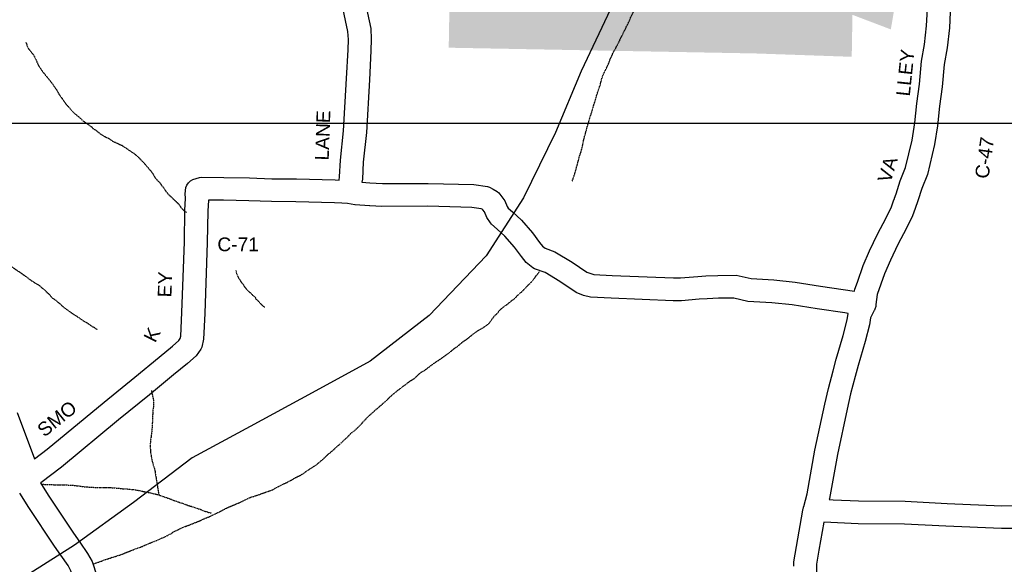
# Model space of a CAD drawing. Header units: feet. Extents: x -1605449 to -1594075, y -1717250 to -1708479.
# Tile 5 of 97: x -1603528 to -1602812, y -1714258 to -1713862. Entities that reach past the tile are written whole.
import ezdxf
from ezdxf.enums import TextEntityAlignment as Align

# ---------------------------------------------------------------- set-up
doc = ezdxf.new("R2010")
doc.units = ezdxf.units.FT
doc.header["$MEASUREMENT"] = 0
doc.linetypes.add('rr2', pattern=[0])
doc.linetypes.add('stream', pattern=[1.4, 0.7, -0.1, 0.1, -0.1, 0.1, -0.1, 0.1, -0.1])
for name, color, linetype in [('COUNTY-RD', 7, 'Continuous'), ('CR-TEXT', 7, 'Continuous'), ('RAILROAD', 1, 'rr2'), ('TWP-RD', 6, 'Continuous'), ('WATERWAY', 14, 'stream')]:
    doc.layers.add(name, color=color, linetype=linetype)
doc.layers.add('SH_VPort', color=5, linetype='Continuous', plot=False)
doc.styles.add('ARIAL', font='arial.ttf')

msp = doc.modelspace()

# ---------------------------------------------------------------- hatches: boundary and pattern name
at = {"transparency": 33554534}
h = msp.add_hatch(color=254, dxfattribs=at)
h.dxf.hatch_style = 1
h.paths.add_polyline_path([(-1603550.78, -1713244.67), (-1603578.6, -1713234.79), (-1603628.58, -1713217.07), (-1603641.53, -1713212.07), (-1603643.86, -1713436.04), (-1603653.27, -1713668.76), (-1603477.41, -1713672.62), (-1603497.1, -1713719.7), (-1603500.44, -1713726.92), (-1603469.93, -1713739.14), (-1603394.91, -1713770.76), (-1603361.54, -1713783.97), (-1603337.88, -1713792.57), (-1603338.64, -1713836.24), (-1603215.21, -1713831.93), (-1603216.09, -1713882.13), (-1602992.83, -1713886.31), (-1602922.7, -1713888.75), (-1602922.16, -1713858.21), (-1602894.24, -1713868.81), (-1602890.44, -1713846.63), (-1602885.09, -1713824.71), (-1602882.73, -1713809.08), (-1602883.59, -1713807.62), (-1602887.47, -1713801.58), (-1602867.69, -1713770.23), (-1602846.37, -1713775.52), (-1602822.26, -1713781.53), (-1602794.12, -1713788.55), (-1602782.06, -1713791.58), (-1602779.84, -1713693.34), (-1602511.48, -1713699.3), (-1602512.92, -1713670.82), (-1602513.56, -1713630.97), (-1602515.14, -1713600.01), (-1602516.54, -1713571.96), (-1602362.22, -1713571.96), (-1602362.22, -1713540.12), (-1602323.63, -1713540.12), (-1602323.46, -1713531.34), (-1602321.86, -1713456.03), (-1602315.12, -1713457.69), (-1602280.94, -1713466.11), (-1602242.49, -1713475.58), (-1602212.58, -1713482.95), (-1602207.31, -1713484.24), (-1602207.31, -1713318.24), (-1602297.48, -1713318.24), (-1602317.74, -1713318.1), (-1602317.72, -1713301.18), (-1602384.58, -1713301.18), (-1602384.58, -1713304.1), (-1602431.84, -1713318.55), (-1602428.95, -1713342.04), (-1602428.95, -1713365.45), (-1602547.04, -1713365.45), (-1602547.04, -1713306.21), (-1602571.2, -1713317.47), (-1602570.82, -1713295.23), (-1602603.5, -1713302.17), (-1602621.42, -1713284.26), (-1602628.33, -1713254.3), (-1602650.35, -1713226.44), (-1602986.49, -1713226.44), (-1602984.45, -1713203.16), (-1603093.06, -1713160.86), (-1603141.26, -1713123.21), (-1603175.4, -1713105.05), (-1603197.62, -1713096.66), (-1603195.28, -1713066), (-1603195.05, -1713064.65), (-1603193.91, -1713058.05), (-1603193.78, -1713057.31), (-1603195.2, -1713000.62), (-1603263.58, -1712998.71), (-1603273.63, -1712998.43), (-1603275.21, -1713058.72), (-1603265.16, -1713058.72), (-1603239.39, -1713058.42), (-1603250.28, -1713129.15), (-1603309.57, -1713121.38), (-1603306.63, -1713089.02), (-1603417.14, -1713082.26), (-1603421.22, -1713127.17), (-1603520.69, -1713118.03), (-1603526.36, -1713190.42), (-1603426.72, -1713193.3), (-1603316.62, -1713196.48), (-1603322.09, -1713244.48), (-1603329.41, -1713243.56), (-1603321.91, -1713272.77), (-1603332.57, -1713266.91), (-1603392.18, -1713318.64), (-1603409.32, -1713304.89), (-1603420.45, -1713294.89), (-1603470.21, -1713275.12), (-1603487.31, -1713268.2)])

# ---------------------------------------------------------------- linework, layer by layer
at = {"layer": 'COUNTY-RD'}
for points in [[(-1603292.62, -1713942.56), (-1603290.42, -1713904.53), (-1603289.4, -1713883.74), (-1603289.15, -1713876.15), (-1603289.47, -1713870.31), (-1603295.54, -1713841.56), (-1603301.73, -1713817.26), (-1603304.88, -1713803.26), (-1603306.24, -1713796.85), (-1603306.48, -1713791.42), (-1603307.38, -1713760.15), (-1603307.27, -1713729.97), (-1603306.54, -1713709.82), (-1603306.16, -1713699.33), (-1603305.82, -1713677.18), (-1603305.94, -1713671.79), (-1603308.25, -1713671.02), (-1603329.07, -1713663.16), (-1603341.93, -1713657.43), (-1603367.31, -1713648.28), (-1603403.15, -1713633.36), (-1603443.1, -1713615.47), (-1603452.08, -1713612.1)], [(-1603279.31, -1713837.79), (-1603272.9, -1713868.11), (-1603272.46, -1713875.97), (-1603272.75, -1713884.43), (-1603273.77, -1713905.42), (-1603276.01, -1713943.95), (-1603278.35, -1713965.31), (-1603278.94, -1713977.71), (-1603279.31, -1713980.07)], [(-1602918.59, -1714052.81), (-1602914.28, -1714040.58), (-1602909.68, -1714029.97), (-1602903.94, -1714017.77), (-1602897.66, -1714006), (-1602893.82, -1713998.02), (-1602892.27, -1713993.62), (-1602892.27, -1713993.61), (-1602891.61, -1713991.74), (-1602891.6, -1713991.69), (-1602890.42, -1713988.35), (-1602887.42, -1713978.95), (-1602883.44, -1713969.2), (-1602878.8, -1713949.39), (-1602876.81, -1713936.89), (-1602875.42, -1713922.73), (-1602873.36, -1713908.74), (-1602871.97, -1713892.03), (-1602869.7, -1713879.88), (-1602868.2, -1713866.22), (-1602867.33, -1713849.36)], [(-1602850.69, -1713850.34), (-1602851.58, -1713867.56), (-1602853.2, -1713882.32), (-1602855.43, -1713894.26), (-1602856.8, -1713910.65), (-1602858.87, -1713924.76), (-1602860.28, -1713939.01), (-1602862.44, -1713952.6), (-1602867.51, -1713974.28), (-1602871.74, -1713984.64), (-1602874.62, -1713993.66), (-1602876.53, -1713999.09), (-1602876.55, -1713999.15), (-1602878.41, -1714004.42), (-1602882.8, -1714013.54), (-1602889.04, -1714025.24)], [(-1603517.63, -1714181.26), (-1603508.37, -1714174.3), (-1603466.96, -1714140.03), (-1603444.51, -1714121.83), (-1603426.9, -1714107.34), (-1603417.11, -1714099.4), (-1603412.65, -1714095.29), (-1603411.62, -1714093.83), (-1603411.18, -1714091.96), (-1603410.35, -1714074.88), (-1603408.56, -1714023.38), (-1603408.23, -1714000.52), (-1603407.65, -1713991.5), (-1603407.85, -1713988.47), (-1603407.35, -1713983.92), (-1603406.69, -1713982.06), (-1603405.61, -1713980.42), (-1603404.17, -1713979.07), (-1603402.47, -1713978.09), (-1603397.44, -1713976.61), (-1603396.24, -1713976.45), (-1603379.86, -1713976.51), (-1603361.18, -1713976.89), (-1603344.82, -1713977.45), (-1603326.98, -1713977.66), (-1603298.72, -1713978.31), (-1603295.93, -1713978.46), (-1603295.55, -1713976.02), (-1603294.98, -1713964.01), (-1603292.62, -1713942.56)], [(-1603284.4, -1713996.45), (-1603289.78, -1713995.38), (-1603293.87, -1713995.26), (-1603299.36, -1713994.97), (-1603327.27, -1713994.32), (-1603345.21, -1713994.11), (-1603361.63, -1713993.55), (-1603380.06, -1713993.18), (-1603391.06, -1713993.13), (-1603391.57, -1714001.18), (-1603391.9, -1714023.79), (-1603393.7, -1714075.57), (-1603394.61, -1714094.27), (-1603395.93, -1714099.97), (-1603396.59, -1714101.44), (-1603400.05, -1714106.35), (-1603406.21, -1714112.01), (-1603416.36, -1714120.25), (-1603433.97, -1714134.74), (-1603456.39, -1714152.93), (-1603498.05, -1714187.4), (-1603513.15, -1714198.73)], [(-1602889.04, -1714025.24), (-1602894.49, -1714036.83), (-1602898.76, -1714046.67), (-1602904.1, -1714061.82), (-1602905.06, -1714069.02), (-1602905.05, -1714069.11), (-1602905.14, -1714069.68), (-1602905.15, -1714070.03), (-1602905.25, -1714070.46), (-1602905.34, -1714071.11), (-1602905.37, -1714071.19), (-1602905.38, -1714071.28), (-1602905.53, -1714071.6), (-1602905.56, -1714071.73), (-1602905.84, -1714072.33), (-1602906.18, -1714073.14), (-1602906.23, -1714073.21), (-1602906.27, -1714073.29), (-1602906.35, -1714073.39), (-1602908.94, -1714078.81), (-1602909.77, -1714083.72), (-1602912.98, -1714095.9), (-1602918.02, -1714113.28), (-1602920.11, -1714121.4), (-1602923.5, -1714134.01), (-1602926.04, -1714145.18), (-1602933.1, -1714178.12), (-1602938.91, -1714210.23), (-1602939.08, -1714210.88)], [(-1602920.59, -1714059.39), (-1602920.39, -1714057.91), (-1602918.59, -1714052.81)], [(-1602964.93, -1714259.32), (-1602964.87, -1714256.36), (-1602963.01, -1714245.02), (-1602958.29, -1714218.73), (-1602957.97, -1714217.48), (-1602957.97, -1714217.48), (-1602957.84, -1714216.96), (-1602957.72, -1714216.29), (-1602957.58, -1714215.98), (-1602955.2, -1714206.68), (-1602949.46, -1714174.89), (-1602942.31, -1714141.58), (-1602939.68, -1714130), (-1602936.23, -1714117.16), (-1602934.1, -1714108.88), (-1602929.05, -1714091.45), (-1602926.08, -1714080.2), (-1602925.29, -1714075.52)], [(-1602942.91, -1714227.38), (-1602942.91, -1714227.38), (-1602946.58, -1714247.84), (-1602948.23, -1714257.9), (-1602948.32, -1714261.91), (-1602948.32, -1714261.93), (-1602948.34, -1714262.89), (-1602948.33, -1714263.85), (-1602948.37, -1714263.97), (-1602948.37, -1714264.09), (-1602948.37, -1714264.1), (-1602948.59, -1714272.84)]]:
    msp.add_lwpolyline(points, dxfattribs=at)
at = {"layer": 'RAILROAD', "ltscale": 0.333, "flags": 128}
msp.add_lwpolyline([(-1602628.27, -1713125.34), (-1602638.76, -1713134.84), (-1602674.96, -1713177.2), (-1602703.63, -1713219.9), (-1602738.47, -1713265.26), (-1602766.14, -1713307.28), (-1602795.48, -1713351.64), (-1602827.98, -1713396), (-1602866.99, -1713438.53), (-1602910.82, -1713464.05), (-1602953.83, -1713504.07), (-1602980.17, -1713547.1), (-1602998.17, -1713590.25), (-1603012.55, -1713632.65), (-1603032.88, -1713675.88), (-1603046.39, -1713720.95), (-1603064.05, -1713765.68), (-1603079.89, -1713811.41), (-1603098.39, -1713853.97), (-1603119.55, -1713899.2), (-1603138.39, -1713943.93), (-1603161.72, -1713991.33), (-1603188.72, -1714033.56), (-1603230.22, -1714076.96), (-1603273.23, -1714110.34), (-1603315.39, -1714133.2), (-1603360.56, -1714157.74), (-1603402.9, -1714180.61), (-1603445.56, -1714212.99), (-1603488.4, -1714244.2), (-1603531.07, -1714271.07), (-1603577.9, -1714297.44), (-1603619.57, -1714319.3), (-1603633.24, -1714324.81)], dxfattribs=at)
at = {"layer": 'SH_VPort', "color": 30, "const_width": 1}
msp.add_lwpolyline([(-1603677.08, -1712917.16), (-1602657.08, -1712917.16), (-1602657.08, -1713937.16), (-1603677.08, -1713937.16)], close=True, dxfattribs=at)
at = {"layer": 'TWP-RD'}
for points in [[(-1603279.31, -1713980.07), (-1603273.49, -1713980.4)], [(-1603273.49, -1713980.4), (-1603264.36, -1713980.91), (-1603231.06, -1713980.85), (-1603197.84, -1713981.65), (-1603187.9, -1713983.11), (-1603186.48, -1713983.59), (-1603183.67, -1713985.14), (-1603180.9, -1713986.66), (-1603179.61, -1713987.75), (-1603175.88, -1713992.52), (-1603175.31, -1713993.49), (-1603173.52, -1713997.79), (-1603172.73, -1713998.98), (-1603169.63, -1714001.64), (-1603163.1, -1714007.72), (-1603155.19, -1714016.93), (-1603150.07, -1714023.82), (-1603147.87, -1714026.49), (-1603145.92, -1714028.07), (-1603138.77, -1714030.65), (-1603126.29, -1714038.12), (-1603115.61, -1714045.35), (-1603112.73, -1714046.48), (-1603110.34, -1714047.11)], [(-1603273.66, -1713997.08), (-1603284.2, -1713996.49), (-1603284.4, -1713996.45)], [(-1603112.94, -1714063.67), (-1603117.92, -1714062.34), (-1603123.42, -1714060.19), (-1603135.25, -1714052.19), (-1603145.95, -1714045.78), (-1603153.55, -1714043.03), (-1603154.76, -1714042.35), (-1603159.67, -1714038.4), (-1603163.2, -1714034.09), (-1603168.22, -1714027.34), (-1603175.14, -1714019.28), (-1603180.73, -1714014.07), (-1603184.92, -1714010.49), (-1603185.69, -1714009.61), (-1603188.3, -1714005.64), (-1603190.04, -1714001.47), (-1603191.16, -1714000.04), (-1603191.71, -1713999.74), (-1603191.71, -1713999.74), (-1603192.47, -1713999.31), (-1603192.55, -1713999.27), (-1603199.26, -1713998.29), (-1603231.25, -1713997.52), (-1603264.81, -1713997.58), (-1603273.5, -1713997.09)], [(-1603110.34, -1714047.11), (-1603097.04, -1714047.8), (-1603052.47, -1714049.66), (-1603047.31, -1714049.63), (-1603034.81, -1714048.56), (-1603028.95, -1714048.25), (-1603028.95, -1714048.25), (-1603020.11, -1714047.77), (-1603006.74, -1714047.68), (-1602995.95, -1714050.18), (-1602979.53, -1714051.04), (-1602963.92, -1714052.82), (-1602945.34, -1714055.56), (-1602920.59, -1714059.39)], [(-1602927.75, -1714075.14), (-1602947.83, -1714072.04), (-1602966.08, -1714069.35), (-1602980.91, -1714067.66), (-1602998.28, -1714066.74), (-1603008.58, -1714064.36), (-1603019.61, -1714064.44), (-1603028.06, -1714064.89), (-1603028.06, -1714064.89), (-1603033.66, -1714065.19), (-1603046.54, -1714066.29), (-1603052.76, -1714066.33), (-1603097.82, -1714064.45), (-1603112.94, -1714063.67)], [(-1602925.4, -1714075.51), (-1602927.75, -1714075.14)], [(-1603530.22, -1714147.63), (-1603517.63, -1714181.26)], [(-1603513.15, -1714198.73), (-1603513.26, -1714198.82), (-1603507.69, -1714207.64)], [(-1603477.1, -1714304.8), (-1603481.86, -1714291.34), (-1603484.48, -1714283.68), (-1603488.27, -1714271.44), (-1603491.08, -1714262.78), (-1603493.21, -1714258.98), (-1603498.38, -1714251.34), (-1603502.96, -1714244.83), (-1603521.67, -1714216.71), (-1603528.33, -1714206.17), (-1603528.38, -1714206.18)], [(-1603507.69, -1714207.64), (-1603489.21, -1714235.42), (-1603484.66, -1714241.88), (-1603479.02, -1714250.21), (-1603475.73, -1714256.07), (-1603472.38, -1714266.41)], [(-1602939.05, -1714210.88), (-1602936.16, -1714211.03)], [(-1602936.16, -1714211.03), (-1602917.68, -1714211.95), (-1602883.75, -1714212.05), (-1602853.33, -1714213.69), (-1602813.48, -1714215.42), (-1602794.32, -1714215.28), (-1602762.23, -1714216.24), (-1602734.51, -1714217.21), (-1602713.14, -1714216.9), (-1602673.42, -1714218.14), (-1602650.71, -1714218.49), (-1602635.98, -1714218.89), (-1602618.08, -1714219.26), (-1602599.96, -1714218.21), (-1602571.15, -1714219.32), (-1602550.47, -1714219.19), (-1602530.95, -1714219.76), (-1602508.35, -1714220.28), (-1602472, -1714221.6), (-1602447.87, -1714221.59), (-1602434.56, -1714222.26), (-1602419.53, -1714223.2), (-1602418.37, -1714223.21)], [(-1602422.22, -1714239.73), (-1602435.5, -1714238.9), (-1602448.29, -1714238.26), (-1602472.3, -1714238.26), (-1602508.85, -1714236.94), (-1602531.39, -1714236.42), (-1602550.66, -1714235.86), (-1602571.42, -1714235.99), (-1602599.8, -1714234.89), (-1602617.77, -1714235.93), (-1602636.38, -1714235.55), (-1602651.06, -1714235.15), (-1602673.8, -1714234.8), (-1602713.28, -1714233.57), (-1602734.68, -1714233.89), (-1602762.77, -1714232.9), (-1602794.51, -1714231.95), (-1602813.78, -1714232.08), (-1602854.14, -1714230.34), (-1602884.22, -1714228.72), (-1602918.12, -1714228.61), (-1602942.91, -1714227.38)]]:
    msp.add_lwpolyline(points, dxfattribs=at)
at = {"layer": 'WATERWAY', "ltscale": 0.5, "flags": 128}
for points in [[(-1603126.18, -1713979.28), (-1603125.86, -1713978.32), (-1603123.86, -1713972.42), (-1603123.41, -1713970.57), (-1603122.81, -1713968.38), (-1603122.2, -1713966.19), (-1603121.6, -1713964), (-1603120.85, -1713960.97), (-1603119.92, -1713958.27), (-1603119.01, -1713955.24), (-1603118.42, -1713952.55), (-1603117.99, -1713950.03), (-1603117.39, -1713947.51), (-1603116.63, -1713944.81), (-1603115.88, -1713942.12), (-1603115.12, -1713939.25), (-1603114.21, -1713936.22), (-1603113.14, -1713932.51), (-1603111.91, -1713928.8), (-1603110.55, -1713924.09), (-1603109.32, -1713920.21), (-1603108.26, -1713916.5), (-1603107.03, -1713912.79), (-1603105.95, -1713909.59), (-1603105.2, -1713906.73), (-1603104.44, -1713904.03), (-1603103.35, -1713901.16), (-1603102.09, -1713898.62), (-1603100.82, -1713896.08), (-1603099.56, -1713893.37), (-1603098.64, -1713890.67), (-1603097.85, -1713889.14), (-1603096.75, -1713886.6), (-1603095.64, -1713884.4), (-1603094.53, -1713882.37), (-1603093.26, -1713879.99), (-1603091.99, -1713877.62), (-1603090.89, -1713875.25), (-1603089.62, -1713872.87), (-1603088.68, -1713870.67), (-1603087.57, -1713868.64), (-1603087.57, -1713868.64), (-1603086.63, -1713866.6), (-1603085.36, -1713864.23), (-1603084.42, -1713862.2), (-1603083.64, -1713860.17), (-1603082.69, -1713858.31), (-1603081.9, -1713856.61), (-1603081.12, -1713854.75), (-1603080.18, -1713852.56), (-1603079.08, -1713850.02), (-1603077.66, -1713847.31), (-1603076.23, -1713844.59), (-1603071.1, -1713837.1), (-1603070.14, -1713835.57), (-1603069.19, -1713833.87), (-1603068.07, -1713831.83), (-1603066.62, -1713829.96), (-1603065.33, -1713828.25), (-1603064.37, -1713826.89), (-1603063.57, -1713825.69), (-1603062.61, -1713824.33), (-1603061.64, -1713822.97), (-1603060.67, -1713821.94), (-1603059.54, -1713820.57), (-1603058.57, -1713819.37), (-1603057.77, -1713818.18), (-1603056.96, -1713817.16), (-1603056, -1713815.79), (-1603054.87, -1713814.26), (-1603053.75, -1713812.72), (-1603052.45, -1713811.18), (-1603051.33, -1713809.65), (-1603049.07, -1713806.91), (-1603047.16, -1713803.52), (-1603046.7, -1713802.17), (-1603039.81, -1713774.4)], [(-1603523.94, -1713878.12), (-1603523.94, -1713878.28), (-1603523.58, -1713879.11), (-1603523.21, -1713880.27), (-1603522.49, -1713882.09), (-1603521.62, -1713883.4), (-1603520.75, -1713884.38), (-1603520.23, -1713885.2), (-1603519.19, -1713886.34), (-1603518.49, -1713887.33), (-1603517.44, -1713888.97), (-1603516.19, -1713891.94), (-1603514.41, -1713895.57), (-1603511.97, -1713899.18), (-1603509.54, -1713902.29), (-1603506.94, -1713905.39), (-1603505.55, -1713907.19), (-1603504.34, -1713908.66), (-1603503.46, -1713910.14), (-1603501.54, -1713912.76), (-1603500.66, -1713914.41), (-1603500.13, -1713915.4), (-1603499.43, -1713916.55), (-1603498.73, -1713917.7), (-1603497.52, -1713919.01), (-1603497.16, -1713919.83), (-1603496.3, -1713920.81), (-1603495.42, -1713922.12), (-1603494.38, -1713923.6), (-1603493.17, -1713924.74), (-1603492.3, -1713925.88), (-1603491.44, -1713926.86), (-1603490.41, -1713928), (-1603489.37, -1713928.98), (-1603487.83, -1713930.44), (-1603486.46, -1713931.57), (-1603485.09, -1713932.7), (-1603483.72, -1713933.84), (-1603482.68, -1713934.98), (-1603481.31, -1713936.11), (-1603479.78, -1713937.07), (-1603478.75, -1713937.88), (-1603477.73, -1713938.52), (-1603476.88, -1713939.16), (-1603476.02, -1713939.81), (-1603474.99, -1713940.95), (-1603473.11, -1713942.07), (-1603471.57, -1713943.36), (-1603469.86, -1713944.65), (-1603467.99, -1713945.94), (-1603466.29, -1713946.89), (-1603464.93, -1713947.53), (-1603463.58, -1713948.16), (-1603462.38, -1713948.96), (-1603461.02, -1713949.93), (-1603459.15, -1713950.88), (-1603457.12, -1713951.82), (-1603455.26, -1713952.61), (-1603454.24, -1713953.08), (-1603452.54, -1713954.21), (-1603451, -1713955.17), (-1603449.3, -1713956.46), (-1603447.59, -1713957.58), (-1603445.89, -1713958.53), (-1603444.53, -1713959.5), (-1603440.23, -1713963.56), (-1603438.85, -1713965.19), (-1603437.47, -1713966.66), (-1603436.26, -1713967.96), (-1603435.05, -1713969.27), (-1603434.01, -1713970.74), (-1603432.63, -1713972.21), (-1603431.4, -1713974.01), (-1603430.17, -1713976.15), (-1603428.78, -1713977.95), (-1603427.75, -1713979.09), (-1603426.72, -1713980.07), (-1603426.02, -1713980.89), (-1603425.15, -1713982.2), (-1603423.94, -1713983.67), (-1603422.36, -1713986.13), (-1603420.11, -1713988.91), (-1603417.87, -1713991.02), (-1603415.81, -1713992.97), (-1603414.26, -1713994.44), (-1603413.06, -1713995.57), (-1603412.03, -1713996.71), (-1603411.14, -1713998.36), (-1603409.77, -1713999.66), (-1603408.73, -1714000.8), (-1603407.54, -1714001.6), (-1603406.99, -1714001.91)], [(-1603572.22, -1713982.04), (-1603571.83, -1713985.56), (-1603570.89, -1713989.21), (-1603569.62, -1713992.52), (-1603568, -1713996.49), (-1603566.58, -1713999.29), (-1603565.18, -1714001.59), (-1603563.93, -1714004.4), (-1603562.51, -1714007.03), (-1603561.1, -1714009.67), (-1603559.51, -1714012.46), (-1603557.78, -1714014.76), (-1603556.21, -1714017.05), (-1603554.63, -1714019.52), (-1603553.06, -1714021.81), (-1603547.33, -1714029.18), (-1603545.26, -1714031.29), (-1603543.19, -1714033.57), (-1603540.96, -1714035.69), (-1603538.73, -1714037.63), (-1603536.67, -1714039.41), (-1603534.62, -1714041.03), (-1603532.56, -1714042.64), (-1603530.52, -1714044.09), (-1603528.65, -1714045.21), (-1603526.25, -1714046.98), (-1603524.21, -1714048.43), (-1603521.99, -1714050.04), (-1603519.6, -1714051.81), (-1603517.04, -1714053.41), (-1603514.83, -1714054.69), (-1603513.29, -1714055.82), (-1603511.92, -1714057.12), (-1603510.38, -1714058.41), (-1603508.83, -1714059.87), (-1603506.94, -1714061.66), (-1603504.86, -1714064.11), (-1603502.14, -1714065.87), (-1603500.25, -1714067.49), (-1603498.19, -1714069.44), (-1603495.45, -1714071.71), (-1603492.55, -1714073.8), (-1603489.65, -1714075.73), (-1603485.05, -1714078.77), (-1603483.17, -1714080.06), (-1603481.3, -1714081.35), (-1603479.77, -1714082.14), (-1603477.73, -1714083.42), (-1603476.19, -1714084.72), (-1603474.15, -1714085.66), (-1603472.28, -1714086.95), (-1603471.85, -1714087.21)], [(-1603475.2, -1714257.89), (-1603475.03, -1714257.83), (-1603473.71, -1714257.46), (-1603472.55, -1714256.93), (-1603471.39, -1714256.56), (-1603470.23, -1714256.2), (-1603468.74, -1714255.65), (-1603467.26, -1714254.94), (-1603464.77, -1714254.21), (-1603462.95, -1714253.66), (-1603460.96, -1714252.93), (-1603458.81, -1714252.37), (-1603456.82, -1714251.65), (-1603455, -1714251.1), (-1603453.18, -1714250.38), (-1603451.36, -1714249.66), (-1603443.59, -1714246.61), (-1603439.95, -1714245.34), (-1603437.48, -1714244.26), (-1603435, -1714243.19), (-1603432.52, -1714242.12), (-1603430.04, -1714241.22), (-1603427.56, -1714240.15), (-1603425.42, -1714239.09), (-1603423.27, -1714238.36), (-1603421.46, -1714237.47), (-1603419.98, -1714236.6), (-1603418.33, -1714235.88), (-1603416.53, -1714234.5), (-1603413.56, -1714233.08), (-1603410.76, -1714231.67), (-1603407.62, -1714230.41), (-1603404.64, -1714229.32), (-1603401.67, -1714228.07), (-1603398.69, -1714226.99), (-1603395.89, -1714225.74), (-1603393.25, -1714224.5), (-1603390.44, -1714223.42), (-1603387.96, -1714222.18), (-1603385.98, -1714221.29), (-1603383.01, -1714219.87), (-1603380.71, -1714218.64), (-1603378.08, -1714217.23), (-1603378.08, -1714217.23), (-1603372.96, -1714215.08), (-1603370.65, -1714214.02), (-1603368.66, -1714213.29), (-1603367.18, -1714212.58), (-1603365.69, -1714211.88), (-1603364.38, -1714211.17), (-1603362.73, -1714210.46), (-1603361.08, -1714209.58), (-1603359.09, -1714208.85), (-1603357.6, -1714208.48), (-1603356.61, -1714208.12), (-1603355.61, -1714207.75), (-1603354.62, -1714207.56), (-1603353.62, -1714207.2), (-1603352.47, -1714206.67), (-1603351.48, -1714206.3), (-1603350.65, -1714206.11), (-1603349.82, -1714205.76), (-1603348.83, -1714205.4), (-1603347.84, -1714205.03), (-1603346.68, -1714204.67), (-1603345.52, -1714204.3), (-1603343.7, -1714203.58), (-1603341.9, -1714202.36), (-1603340.25, -1714201.65), (-1603338.93, -1714200.95), (-1603337.77, -1714200.41), (-1603336.29, -1714199.54), (-1603334.15, -1714198.64), (-1603332.34, -1714197.59), (-1603329.87, -1714196.35), (-1603327.24, -1714194.77), (-1603324.6, -1714193.53), (-1603322.13, -1714192.13), (-1603319.84, -1714190.39), (-1603317.38, -1714188.82), (-1603314.92, -1714187.25), (-1603312.78, -1714185.85), (-1603310.82, -1714184.3), (-1603308.05, -1714181.88), (-1603305.61, -1714179.64), (-1603303.17, -1714177.4), (-1603300.55, -1714175.32), (-1603298.6, -1714173.43), (-1603296.64, -1714171.71), (-1603294.69, -1714169.98), (-1603293.06, -1714168.43), (-1603291.59, -1714167.05), (-1603289.96, -1714165.67), (-1603288.67, -1714164.3), (-1603287.05, -1714162.42), (-1603284.75, -1714160.85), (-1603282.96, -1714159.13), (-1603281.34, -1714157.58), (-1603279.71, -1714156.03), (-1603278.1, -1714153.98), (-1603276.15, -1714151.92), (-1603273.88, -1714149.69), (-1603271.43, -1714147.61), (-1603269.15, -1714145.55), (-1603266.86, -1714143.65), (-1603264.74, -1714141.75), (-1603261.65, -1714138.99), (-1603259.21, -1714136.58), (-1603256.44, -1714134.17), (-1603253.5, -1714131.75), (-1603250.72, -1714129.66), (-1603248.1, -1714127.59), (-1603245.48, -1714125.68), (-1603243.02, -1714123.94), (-1603241.22, -1714122.89), (-1603236.33, -1714118.41), (-1603233.7, -1714117), (-1603231.9, -1714115.61), (-1603229.61, -1714113.88), (-1603227.15, -1714111.97), (-1603224.53, -1714110.23), (-1603221.91, -1714108.48), (-1603219.61, -1714106.92), (-1603217.48, -1714105.35), (-1603215.52, -1714103.96), (-1603213.72, -1714102.41), (-1603211.6, -1714100.68), (-1603208.97, -1714098.94), (-1603207.35, -1714097.39), (-1603205.55, -1714096), (-1603203.75, -1714094.78), (-1603202.27, -1714093.74), (-1603200.8, -1714092.53), (-1603199, -1714091.14), (-1603197.21, -1714089.59), (-1603195.07, -1714088.19), (-1603193.1, -1714086.97), (-1603191.46, -1714086.09), (-1603190.64, -1714085.56), (-1603189.16, -1714084.52), (-1603187.53, -1714083.3), (-1603186.55, -1714082.44), (-1603183.17, -1714077.84), (-1603180.9, -1714075.6), (-1603180.9, -1714075.6), (-1603178.8, -1714073.04), (-1603175.86, -1714070.45), (-1603173.24, -1714068.71), (-1603171.61, -1714067.32), (-1603169.32, -1714065.42), (-1603168.01, -1714064.55), (-1603167.03, -1714063.69), (-1603165.9, -1714062.32), (-1603164.75, -1714061.45), (-1603163.78, -1714060.42), (-1603162.8, -1714059.73), (-1603161.99, -1714058.7), (-1603161.18, -1714058.01), (-1603160.36, -1714057.16), (-1603159.39, -1714056.12), (-1603158.26, -1714054.76), (-1603156.62, -1714053.54), (-1603155.66, -1714052.35), (-1603154.68, -1714051.32), (-1603153.88, -1714050.29), (-1603153.24, -1714049.27), (-1603152.6, -1714048.25), (-1603151.62, -1714047.22), (-1603150.82, -1714046.2), (-1603150.17, -1714045.34), (-1603149.89, -1714044.96)], [(-1603371.01, -1714044.22), (-1603370.83, -1714045.39), (-1603370.47, -1714046.55), (-1603370.1, -1714047.54), (-1603369.39, -1714049.02), (-1603369.03, -1714049.85), (-1603368.34, -1714050.83), (-1603367.46, -1714052.31), (-1603365.9, -1714054.28), (-1603364.5, -1714056.41), (-1603362.77, -1714058.37), (-1603361.39, -1714059.83), (-1603360.37, -1714060.48), (-1603359.5, -1714061.46), (-1603358.13, -1714062.75), (-1603357.1, -1714063.73), (-1603356.39, -1714065.05), (-1603354.68, -1714066.5), (-1603353.29, -1714068.14), (-1603351.91, -1714069.6), (-1603350.72, -1714070.57), (-1603350.04, -1714070.72)], [(-1603432.43, -1714131.65), (-1603432.35, -1714132.31), (-1603431.97, -1714133.97), (-1603431.57, -1714136.14), (-1603431.19, -1714137.63), (-1603430.98, -1714139.3), (-1603430.93, -1714140.97), (-1603431.05, -1714142.64), (-1603431.17, -1714144.31), (-1603431.46, -1714145.83), (-1603431.41, -1714147.66), (-1603431.68, -1714149.68), (-1603431.68, -1714149.68), (-1603431.79, -1714151.69), (-1603431.74, -1714153.36), (-1603431.86, -1714155.2), (-1603432.2, -1714160.72), (-1603432.48, -1714162.4), (-1603432.6, -1714164.08), (-1603432.73, -1714165.42), (-1603433.02, -1714166.93), (-1603433.16, -1714168.1), (-1603433.3, -1714168.94), (-1603433.27, -1714169.78), (-1603433.42, -1714170.62), (-1603433.38, -1714171.78), (-1603433.36, -1714172.62), (-1603433.33, -1714173.62), (-1603433.3, -1714174.62), (-1603433.11, -1714175.62), (-1603433.07, -1714176.96), (-1603432.87, -1714177.96), (-1603432.66, -1714179.62), (-1603432.45, -1714180.95), (-1603432.07, -1714182.45), (-1603431.88, -1714183.44), (-1603431.52, -1714184.27), (-1603431.33, -1714185.1), (-1603431.13, -1714186.26), (-1603430.76, -1714187.42), (-1603430.23, -1714188.24), (-1603430.23, -1714188.24), (-1603427.17, -1714207.55)], [(-1603512.56, -1714199.75), (-1603511.31, -1714199.83), (-1603509.64, -1714199.95), (-1603508.8, -1714199.93), (-1603507.97, -1714199.91), (-1603505.12, -1714200), (-1603503.61, -1714200.12), (-1603501.77, -1714200.24), (-1603499.09, -1714200.33), (-1603496.25, -1714200.25), (-1603493.41, -1714200.34), (-1603490.73, -1714200.44), (-1603488.38, -1714200.71), (-1603485.7, -1714200.97), (-1603483.35, -1714201.4), (-1603481, -1714201.67), (-1603478.82, -1714201.78), (-1603476.48, -1714201.88), (-1603473.8, -1714202.14), (-1603470.12, -1714202.21), (-1603467.78, -1714202.15), (-1603465.44, -1714202.25), (-1603463.26, -1714202.19), (-1603461.42, -1714202.3), (-1603459.75, -1714202.43), (-1603457.91, -1714202.54), (-1603455.56, -1714202.81), (-1603453.21, -1714203.08), (-1603451.2, -1714203.19), (-1603449.02, -1714203.3), (-1603446.84, -1714203.58), (-1603443.32, -1714203.98), (-1603441.3, -1714204.43), (-1603439.28, -1714204.87), (-1603436.93, -1714205.31), (-1603434.91, -1714205.75), (-1603432.89, -1714206.2), (-1603430.87, -1714206.65), (-1603429.36, -1714206.94), (-1603428.18, -1714207.24), (-1603427.17, -1714207.55), (-1603425.14, -1714208.33), (-1603425.14, -1714208.33), (-1603422.78, -1714209.1), (-1603420.58, -1714209.87), (-1603418.73, -1714210.49), (-1603417.03, -1714211.28), (-1603414.67, -1714212.05), (-1603413.32, -1714212.51), (-1603412.13, -1714212.98), (-1603410.78, -1714213.45), (-1603409.44, -1714213.75), (-1603408.08, -1714214.38), (-1603406.73, -1714214.84), (-1603405.04, -1714215.46), (-1603403.19, -1714215.91), (-1603401.67, -1714216.37), (-1603400.15, -1714217), (-1603398.63, -1714217.63), (-1603396.77, -1714218.08), (-1603395.42, -1714218.71), (-1603393.9, -1714219.34), (-1603392.21, -1714219.79), (-1603390.86, -1714220.25), (-1603389.85, -1714220.56), (-1603389.01, -1714220.71), (-1603388.85, -1714220.53), (-1603389.01, -1714220.71)]]:
    msp.add_lwpolyline(points, dxfattribs=at)

# ---------------------------------------------------------------- texts
at = {"layer": 'CR-TEXT', "style": 'ARIAL'}
for s, rotation, p in [('LLEY', 84, (-1602877.49, -1713918.17)), ('LANE', 88, (-1603300.49, -1713964.43)), ('C-47', 82, (-1602820.24, -1713978.35)), ('VA', 73, (-1602891.67, -1713981.99)), ('EY', 88, (-1603415.01, -1714064.05)), ('K', 63, (-1603427.06, -1714098.8)), ('SMO', 39, (-1603508.61, -1714168.29))]:
    msp.add_text(s, height=10, rotation=rotation, dxfattribs=at).set_placement(p, align=Align.BOTTOM_LEFT)
msp.add_text('C-71', height=10, dxfattribs=at).set_placement((-1603384.52, -1714033.21), align=Align.BOTTOM_LEFT)

doc.saveas('drawing.dxf')
